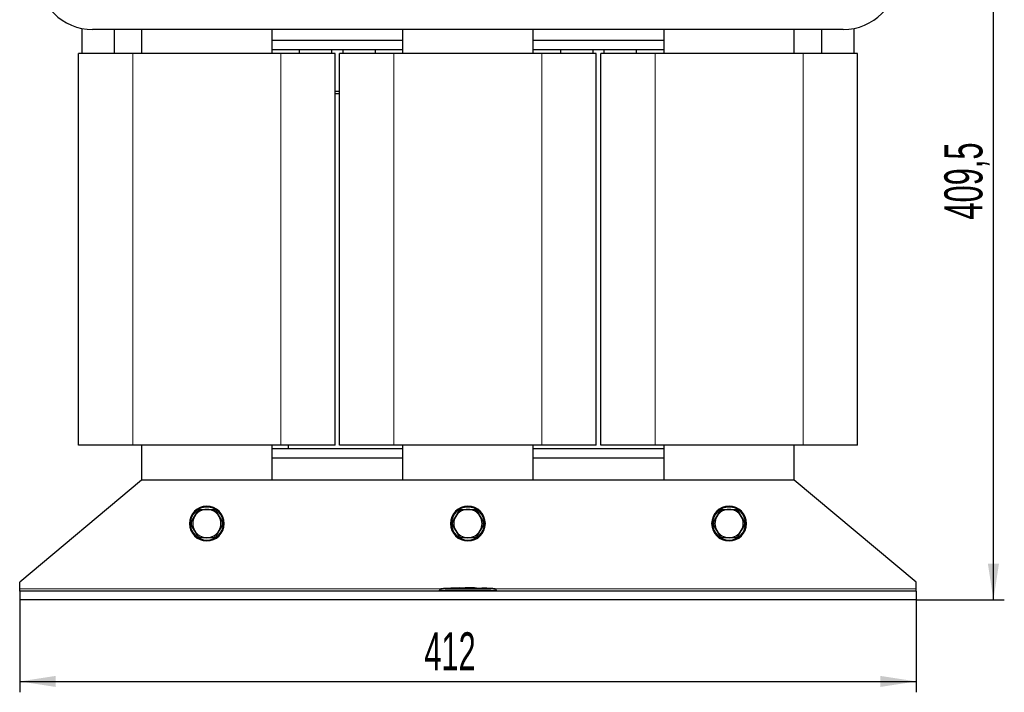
# Model space of a CAD drawing. Header units: millimetres. Extents: x 5 to 418, y 2 to 292.
# Tile 13 of 38: x 62 to 153, y 166 to 228. Entities that reach past the tile are written whole.
import ezdxf

# ---------------------------------------------------------------- set-up
doc = ezdxf.new("R2010")
doc.units = ezdxf.units.MM
doc.layers.add('SLD-0', color=7, linetype='Continuous')
doc.styles.add('SLDTEXTSTYLE0', font='TXT', dxfattribs={"width": 0.605})
doc.dimstyles.new('SLDDIMSTYLE0', dxfattribs={"dimtxt": 3.5, "dimasz": 3.302, "dimexe": 0, "dimexo": 0.0625, "dimgap": 0.875, "dimtad": 1, "dimlfac": 5, "dimrnd": 1e-09, "dimzin": 12, "dimdsep": 46, "dimtxsty": 'SLDTEXTSTYLE0', "dimsah": 1, "dimcen": 0.09, "dimadec": 0, "dimazin": 3, "dimtfac": 1, "dimtofl": 0, "dimtmove": 0, "dimatfit": 3, "dimfxl": 1, "dimfrac": 2, "dimtolj": 1, "dimtzin": 12, "dimarcsym": 0})

# ---------------------------------------------------------------- blocks, each defined once
blk = doc.blocks.new('_D')
at = {"layer": 'SLD-0'}
for p, q in [((62.335, 174.244), (62.335, 165.738)), ((144.735, 174.244), (144.735, 165.738)), ((62.335, 166.738), (144.735, 166.738))]:
    blk.add_line(p, q, dxfattribs=at)
for points in [[(62.335, 166.738), (65.637, 166.23), (65.637, 167.246)], [(144.735, 166.738), (141.433, 167.246), (141.433, 166.23)]]:
    blk.add_solid(points, dxfattribs=at)
at = {"layer": 'SLD-0', "insert": (99.524, 171.25), "char_height": 3.5, "attachment_point": 1, "style": 'SLDTEXTSTYLE0'}
blk.add_mtext('412', dxfattribs=at)
blk = doc.blocks.new('_D_1')
at = {"layer": 'SLD-0', "color": 7}
for p, q in [((126.658, 256.144), (152.834, 256.144)), ((151.834, 174.244), (151.834, 256.144)), ((144.735, 174.244), (152.834, 174.244))]:
    blk.add_line(p, q, dxfattribs=at)
for points in [[(151.834, 256.144), (151.326, 252.842), (152.342, 252.842)], [(151.834, 174.244), (152.342, 177.546), (151.326, 177.546)]]:
    blk.add_solid(points, dxfattribs=at)
at = {"layer": 'SLD-0', "color": 7, "insert": (147.323, 209.178), "char_height": 3.5, "attachment_point": 1, "rotation": 90, "style": 'SLDTEXTSTYLE0'}
blk.add_mtext('409,5', dxfattribs=at)

msp = doc.modelspace()

# ---------------------------------------------------------------- linework, layer by layer
at = {"color": 7, "linetype": 'Continuous', "lineweight": 25}
for p, q in [((68.0347, 226.7446), (68.0347, 224.4435)), ((138.0347, 226.6435), (69.0347, 226.6435)), ((71.0347, 224.4435), (71.0347, 226.6435)), ((73.5347, 226.6435), (73.5347, 224.4435)), ((85.5347, 224.4435), (85.5347, 226.6435)), ((97.5347, 226.6435), (97.5347, 224.4435)), ((109.5347, 224.4435), (109.5347, 226.6435)), ((121.5347, 226.6435), (121.5347, 224.4435)), ((133.5347, 224.4435), (133.5347, 226.6435)), ((136.0347, 226.6435), (136.0347, 224.4435)), ((139.0347, 224.4435), (139.0347, 226.7446)), ((97.5347, 225.6435), (85.5347, 225.6435)), ((121.5347, 225.6435), (109.5347, 225.6435)), ((67.7347, 188.4435), (67.7347, 224.4435)), ((72.7347, 224.4435), (67.7347, 224.4435)), ((86.3347, 224.4435), (72.7347, 224.4435)), ((97.5347, 224.7835), (85.5347, 224.7835)), ((91.3347, 224.4435), (86.3347, 224.4435)), ((88.0347, 224.7835), (88.0347, 224.4435)), ((91.0347, 224.4435), (91.0347, 224.7835)), ((91.3347, 188.4435), (91.3347, 224.4435)), ((91.7347, 188.4435), (91.7347, 224.4435)), ((96.7347, 224.4435), (91.7347, 224.4435)), ((92.0347, 224.7835), (92.0347, 224.4435)), ((95.0347, 224.4435), (95.0347, 224.7835)), ((110.3347, 224.4435), (96.7347, 224.4435)), ((121.5347, 224.7835), (109.5347, 224.7835)), ((115.3347, 224.4435), (110.3347, 224.4435)), ((112.0347, 224.7835), (112.0347, 224.4435)), ((115.0347, 224.4435), (115.0347, 224.7835)), ((115.3347, 188.4435), (115.3347, 224.4435)), ((115.7347, 188.4435), (115.7347, 224.4435)), ((120.7347, 224.4435), (115.7347, 224.4435)), ((116.0347, 224.7835), (116.0347, 224.4435)), ((119.0347, 224.4435), (119.0347, 224.7835)), ((134.3347, 224.4435), (120.7347, 224.4435)), ((139.3347, 224.4435), (134.3347, 224.4435)), ((139.3347, 188.4435), (139.3347, 224.4435)), ((91.7347, 220.9335), (91.3347, 220.9335)), ((91.3347, 220.7535), (91.7347, 220.7535)), ((72.7347, 188.4435), (67.7347, 188.4435)), ((86.3347, 188.4435), (72.7347, 188.4435)), ((73.5347, 188.4435), (73.5347, 185.2435)), ((85.5347, 185.2435), (85.5347, 188.4435)), ((91.3347, 188.4435), (86.3347, 188.4435)), ((87.0347, 188.1035), (87.0347, 188.4435)), ((96.7347, 188.4435), (91.7347, 188.4435)), ((110.3347, 188.4435), (96.7347, 188.4435)), ((97.5347, 188.4435), (97.5347, 185.2435)), ((109.5347, 185.2435), (109.5347, 188.4435)), ((115.3347, 188.4435), (110.3347, 188.4435)), ((120.7347, 188.4435), (115.7347, 188.4435)), ((134.3347, 188.4435), (120.7347, 188.4435)), ((121.5347, 188.4435), (121.5347, 185.2435)), ((133.5347, 185.2435), (133.5347, 188.4435)), ((139.3347, 188.4435), (134.3347, 188.4435)), ((97.5347, 188.1035), (85.5347, 188.1035)), ((121.5347, 188.1035), (109.5347, 188.1035)), ((97.5347, 187.2435), (85.5347, 187.2435)), ((121.5347, 187.2435), (109.5347, 187.2435)), ((73.5347, 185.2435), (62.3347, 175.8435)), ((133.5347, 185.2435), (73.5347, 185.2435)), ((144.7347, 175.8435), (133.5347, 185.2435)), ((78.4089, 181.8935), (78.7162, 182.4259)), ((78.92, 182.5435), (79.5347, 182.5435)), ((79.5347, 182.5435), (80.1494, 182.5435)), ((80.3532, 182.4259), (80.6606, 181.8935)), ((102.4089, 181.8935), (102.7162, 182.4259)), ((102.92, 182.5435), (103.5347, 182.5435)), ((103.5347, 182.5435), (104.1494, 182.5435)), ((104.3532, 182.4259), (104.6606, 181.8935)), ((126.4089, 181.8935), (126.7162, 182.4259)), ((126.92, 182.5435), (127.5347, 182.5435)), ((127.5347, 182.5435), (128.1494, 182.5435)), ((128.3532, 182.4259), (128.6606, 181.8935)), ((78.1016, 181.3612), (78.4089, 181.8935)), ((78.4089, 180.5935), (78.1016, 181.1259)), ((80.6606, 181.8935), (80.9679, 181.3612)), ((80.9679, 181.1259), (80.6606, 180.5935)), ((102.1016, 181.3612), (102.4089, 181.8935)), ((102.4089, 180.5935), (102.1016, 181.1259)), ((104.6606, 181.8935), (104.9679, 181.3612)), ((104.9679, 181.1259), (104.6606, 180.5935)), ((126.1016, 181.3612), (126.4089, 181.8935)), ((126.4089, 180.5935), (126.1016, 181.1259)), ((128.6606, 181.8935), (128.9679, 181.3612)), ((128.9679, 181.1259), (128.6606, 180.5935)), ((78.7162, 180.0612), (78.4089, 180.5935)), ((80.6606, 180.5935), (80.3532, 180.0612)), ((102.7162, 180.0612), (102.4089, 180.5935)), ((104.6606, 180.5935), (104.3532, 180.0612)), ((126.7162, 180.0612), (126.4089, 180.5935)), ((128.6606, 180.5935), (128.3532, 180.0612)), ((79.5347, 179.9435), (78.92, 179.9435)), ((80.1494, 179.9435), (79.5347, 179.9435)), ((103.5347, 179.9435), (102.92, 179.9435)), ((104.1494, 179.9435), (103.5347, 179.9435)), ((127.5347, 179.9435), (126.92, 179.9435)), ((128.1494, 179.9435), (127.5347, 179.9435)), ((62.3347, 175.2435), (62.3347, 175.8435)), ((144.7347, 175.2435), (144.7347, 175.8435)), ((62.3347, 175.0435), (62.3347, 175.2435)), ((144.7347, 175.0435), (62.3347, 175.0435)), ((62.3347, 175.0435), (62.3347, 174.2435)), ((100.9347, 175.0435), (100.9347, 175.1059)), ((101.3127, 175.264), (101.036, 175.25)), ((101.7526, 175.2855), (101.2855, 175.2696)), ((101.3127, 175.2612), (101.7523, 175.2756)), ((101.7523, 175.2716), (101.3127, 175.2572)), ((101.3127, 175.2612), (101.3127, 175.2572)), ((101.7523, 175.2963), (102.2365, 175.2888)), ((101.7523, 175.2756), (101.7523, 175.2716)), ((102.2365, 175.2848), (101.7709, 175.292)), ((102.3667, 175.3065), (101.9694, 175.2929)), ((102.2365, 175.2888), (104.1367, 175.3013)), ((104.1367, 175.2973), (102.2365, 175.2848)), ((102.2365, 175.2888), (102.2365, 175.2848)), ((102.7778, 175.3337), (102.3645, 175.3198)), ((103.276, 175.3376), (102.7783, 175.3206)), ((103.276, 175.3449), (104.3116, 175.3359)), ((103.276, 175.3345), (103.276, 175.3449)), ((103.7063, 175.3372), (103.276, 175.3409)), ((104.1367, 175.3301), (103.276, 175.3345)), ((104.1367, 175.3013), (104.1367, 175.2973)), ((104.3116, 175.3359), (104.3116, 175.3243)), ((104.3116, 175.299), (105.447, 175.2716)), ((104.3116, 175.299), (104.3116, 175.2949)), ((105.447, 175.2676), (104.3116, 175.2949)), ((105.7055, 175.2709), (104.3354, 175.3198)), ((104.7994, 175.3198), (104.7994, 175.3121)), ((105.1476, 175.3043), (104.7994, 175.3198)), ((104.7994, 175.3158), (105.1476, 175.3003)), ((104.7994, 175.3121), (105.1476, 175.2983)), ((105.2751, 175.2919), (105.2751, 175.2959)), ((105.7603, 175.2657), (105.7603, 175.2617)), ((106.0335, 175.25), (105.7603, 175.2629)), ((106.1347, 175.0435), (106.1347, 175.1059)), ((144.7347, 175.0435), (144.7347, 175.2435)), ((144.7347, 175.0435), (144.7347, 174.2435)), ((144.7347, 174.2435), (62.3347, 174.2435))]:
    msp.add_line(p, q, dxfattribs=at)
at = {"color": 7, "linetype": 'Continuous', "lineweight": 18}
for p, q in [((72.7347, 188.4435), (72.7347, 224.4435)), ((86.3347, 188.4435), (86.3347, 224.4435)), ((96.7347, 188.4435), (96.7347, 224.4435)), ((110.3347, 188.4435), (110.3347, 224.4435)), ((120.7347, 188.4435), (120.7347, 224.4435)), ((134.3347, 188.4435), (134.3347, 224.4435)), ((79.5347, 182.7635), (79.5347, 182.8435)), ((103.5347, 182.7635), (103.5347, 182.8435)), ((127.5347, 182.7635), (127.5347, 182.8435)), ((79.5347, 179.7235), (79.5347, 179.6435)), ((103.5347, 179.7235), (103.5347, 179.6435)), ((127.5347, 179.7235), (127.5347, 179.6435)), ((101.0263, 175.2435), (62.3347, 175.2435)), ((101.133, 175.2459), (101.1347, 175.1059)), ((101.1347, 175.0435), (101.1347, 175.1059)), ((105.1476, 175.3043), (105.1476, 175.3003)), ((105.447, 175.2716), (105.447, 175.2676)), ((105.9364, 175.2459), (105.9347, 175.1059)), ((105.9347, 175.0435), (105.9347, 175.1059)), ((144.7347, 175.2435), (106.0432, 175.2435))]:
    msp.add_line(p, q, dxfattribs=at)
at = {"color": 7, "linetype": 'Continuous', "lineweight": 25}
for centre, radius, start, end in [((69.0347, 231.6435), 5, 90, 270), ((138.0347, 231.6435), 5, 270, 90), ((79.5347, 181.2435), 1.6, 90, 270), ((79.5347, 181.2435), 1.6, 270, 90), ((103.5347, 181.2435), 1.6, 90, 270), ((103.5347, 181.2435), 1.6, 270, 90), ((127.5347, 181.2435), 1.6, 90, 270), ((127.5347, 181.2435), 1.6, 270, 90), ((79.5347, 181.2435), 1.52, 90, 270), ((79.5347, 181.2435), 1.3, 90, 150), ((79.5347, 181.2435), 1.438, 115.306591, 124.693409), ((79.5347, 181.2435), 1.52, 270, 90), ((79.5347, 181.2435), 1.3, 30, 90), ((79.5347, 181.2435), 1.438, 55.306591, 64.693409), ((103.5347, 181.2435), 1.52, 90, 270), ((103.5347, 181.2435), 1.3, 90, 150), ((103.5347, 181.2435), 1.438, 115.306591, 124.693409), ((103.5347, 181.2435), 1.52, 270, 90), ((103.5347, 181.2435), 1.3, 30, 90), ((103.5347, 181.2435), 1.438, 55.306591, 64.693409), ((127.5347, 181.2435), 1.52, 90, 270), ((127.5347, 181.2435), 1.3, 90, 150), ((127.5347, 181.2435), 1.438, 115.306591, 124.693409), ((127.5347, 181.2435), 1.52, 270, 90), ((127.5347, 181.2435), 1.3, 30, 90), ((127.5347, 181.2435), 1.438, 55.306591, 64.693409), ((79.5347, 181.2435), 1.438, 175.306591, 184.693409), ((79.5347, 181.2435), 1.3, 150, 210), ((79.5347, 181.2435), 1.3, 330, 30), ((79.5347, 181.2435), 1.438, 355.306591, 4.693409), ((103.5347, 181.2435), 1.438, 175.306591, 184.693409), ((103.5347, 181.2435), 1.3, 150, 210), ((103.5347, 181.2435), 1.3, 330, 30), ((103.5347, 181.2435), 1.438, 355.306591, 4.693409), ((127.5347, 181.2435), 1.438, 175.306591, 184.693409), ((127.5347, 181.2435), 1.3, 150, 210), ((127.5347, 181.2435), 1.3, 330, 30), ((127.5347, 181.2435), 1.438, 355.306591, 4.693409), ((79.5347, 181.2435), 1.3, 210, 270), ((79.5347, 181.2435), 1.3, 270, 330), ((103.5347, 181.2435), 1.3, 210, 270), ((103.5347, 181.2435), 1.3, 270, 330), ((127.5347, 181.2435), 1.3, 210, 270), ((127.5347, 181.2435), 1.3, 270, 330), ((79.5347, 181.2435), 1.438, 235.306591, 244.693409), ((79.5347, 181.2435), 1.438, 295.306591, 304.693409), ((103.5347, 181.2435), 1.438, 235.306591, 244.693409), ((103.5347, 181.2435), 1.438, 295.306591, 304.693409), ((127.5347, 181.2435), 1.438, 235.306591, 244.693409), ((127.5347, 181.2435), 1.438, 295.306591, 304.693409), ((101.0747, 175.1122), 0.14, 93.308358, 180.001701), ((105.9947, 175.1122), 0.14, 359.998284, 86.658763)]:
    msp.add_arc(centre, radius, start, end, dxfattribs=at)
at = {"color": 7, "linetype": 'Continuous', "lineweight": 18}
for centre, start, end in [((101.0747, 175.1059), 90.990495, 179.998049), ((105.9947, 175.1059), 0.001948, 89.00993)]:
    msp.add_arc(centre, 0.14, start, end, dxfattribs=at)
at = {"color": 7, "linetype": 'Continuous', "lineweight": 25}
for points, knots in [([(100.9347, 175.1059), (100.9347, 175.1083), (100.9347, 175.112), (100.9347, 175.1116), (100.9347, 175.1114)], [0, 0, 0, 0, 0.6377978, 1, 1, 1, 1]), ([(105.1476, 175.2983), (105.1619, 175.2977), (105.1906, 175.2965), (105.2288, 175.2955), (105.2578, 175.2951), (105.2744, 175.2953), (105.2767, 175.2961), (105.2645, 175.2975), (105.2391, 175.2993), (105.2034, 175.3014), (105.1709, 175.3031), (105.1521, 175.3041), (105.1476, 175.3043)], [0, 0, 0, 0, 0.1073587, 0.214721, 0.322003, 0.4292233, 0.5364373, 0.6436973, 0.7510459, 0.8585026, 0.9660513, 1, 1, 1, 1]), ([(105.1476, 175.3003), (105.1619, 175.2995), (105.1906, 175.2981), (105.229, 175.2959), (105.2575, 175.294), (105.2737, 175.2926), (105.2735, 175.2921), (105.2735, 175.2919)], [0, 0, 0, 0, 0.2150885, 0.4301767, 0.6452497, 0.8601714, 1, 1, 1, 1]), ([(105.447, 175.2716), (105.4851, 175.2705), (105.5613, 175.2684), (105.6622, 175.2667), (105.7278, 175.2659), (105.7522, 175.2658), (105.7603, 175.2657)], [0, 0, 0, 0, 0.2851253, 0.5702516, 0.8553553, 1, 1, 1, 1]), ([(105.7603, 175.2617), (105.7425, 175.2619), (105.7067, 175.2621), (105.6144, 175.2635), (105.5235, 175.2653), (105.4663, 175.267), (105.447, 175.2676)], [0, 0, 0, 0, 0.285052, 0.570102, 0.8551915, 1, 1, 1, 1]), ([(105.7603, 175.2657), (105.784, 175.2655), (105.8151, 175.2652), (105.8072, 175.2663), (105.8053, 175.2666)], [0, 0, 0, 0, 0.7597868, 1, 1, 1, 1]), ([(105.8047, 175.2626), (105.8066, 175.2623), (105.8134, 175.2613), (105.7824, 175.2615), (105.7603, 175.2617)], [0, 0, 0, 0, 0.2906381, 1, 1, 1, 1]), ([(106.1347, 175.1114), (106.1347, 175.1116), (106.1347, 175.1121), (106.1347, 175.1084), (106.1347, 175.1059)], [0, 0, 0, 0, 0.3187816, 1, 1, 1, 1])]:
    msp.add_open_spline(points, degree=3, knots=knots, dxfattribs=at)
at = {"color": 7, "linetype": 'Continuous', "lineweight": 18}
for points, knots in [([(101.1347, 175.1059), (101.1122, 175.1059), (101.0673, 175.1057), (101.0074, 175.1056), (100.9621, 175.1057), (100.9381, 175.1057), (100.9357, 175.1059), (100.9347, 175.1059)], [0, 0, 0, 0, 0.2146723, 0.429352, 0.6440261, 0.8586954, 1, 1, 1, 1]), ([(101.0667, 175.2512), (101.0666, 175.2513), (101.0662, 175.2517), (101.0699, 175.2482), (101.0723, 175.2459)], [0, 0, 0, 0, 0.3621246, 1, 1, 1, 1]), ([(101.0723, 175.2459), (101.0727, 175.2458), (101.0735, 175.2457), (101.0809, 175.2456), (101.0946, 175.2456), (101.1127, 175.2457), (101.1263, 175.2458), (101.133, 175.2459)], [0, 0, 0, 0, 0.1406569, 0.3555038, 0.5710329, 0.7861716, 1, 1, 1, 1]), ([(101.133, 175.2459), (101.9337, 175.253), (103.5348, 175.2672), (105.1359, 175.253), (105.9364, 175.2459)], [0, 0, 0, 0, 0.5000392, 1, 1, 1, 1]), ([(105.9347, 175.1059), (105.1348, 175.1136), (103.5348, 175.1291), (101.9348, 175.1136), (101.1347, 175.1059)], [0, 0, 0, 0, 0.499961, 1, 1, 1, 1]), ([(106.1347, 175.1059), (106.1325, 175.1058), (106.1281, 175.1057), (106.0936, 175.1056), (106.0429, 175.1057), (105.9866, 175.1058), (105.9495, 175.1059), (105.9347, 175.1059)], [0, 0, 0, 0, 0.21467278, 0.42935247, 0.64402667, 0.85869576, 1, 1, 1, 1]), ([(105.9364, 175.2459), (105.9409, 175.2458), (105.9521, 175.2457), (105.969, 175.2456), (105.9844, 175.2456), (105.9949, 175.2457), (105.9964, 175.2458), (105.9972, 175.2459)], [0, 0, 0, 0, 0.1405668, 0.3553275, 0.5708435, 0.7860436, 1, 1, 1, 1]), ([(105.9972, 175.2459), (105.9997, 175.2483), (106.0035, 175.2519), (106.0029, 175.2514), (106.0028, 175.2512)], [0, 0, 0, 0, 0.6810033, 1, 1, 1, 1])]:
    msp.add_open_spline(points, degree=3, knots=knots, dxfattribs=at)

# ---------------------------------------------------------------- dimensions: what is measured, and where the dimension line sits
at = {"layer": 'SLD-0', "color": 7}
dim = msp.add_linear_dim(base=(151.8342, 256.1435), p1=(144.7347, 174.2435), p2=(126.6585, 256.1435), angle=90, dimstyle='SLDDIMSTYLE0', dxfattribs=at)
dim.commit()
dim.dimension.update_dxf_attribs({"geometry": '_D_1', "text_midpoint": (151.8342, 215.1935), "dimtype": 160})
at = {"layer": 'SLD-0'}
dim = msp.add_linear_dim(base=(144.7347, 166.7383), p1=(62.3347, 174.2435), p2=(144.7347, 174.2435), dimstyle='SLDDIMSTYLE0', dxfattribs=at)
dim.commit()
dim.dimension.update_dxf_attribs({"geometry": '_D', "text_midpoint": (103.5347, 166.7383), "dimtype": 160})

doc.saveas('drawing.dxf')
